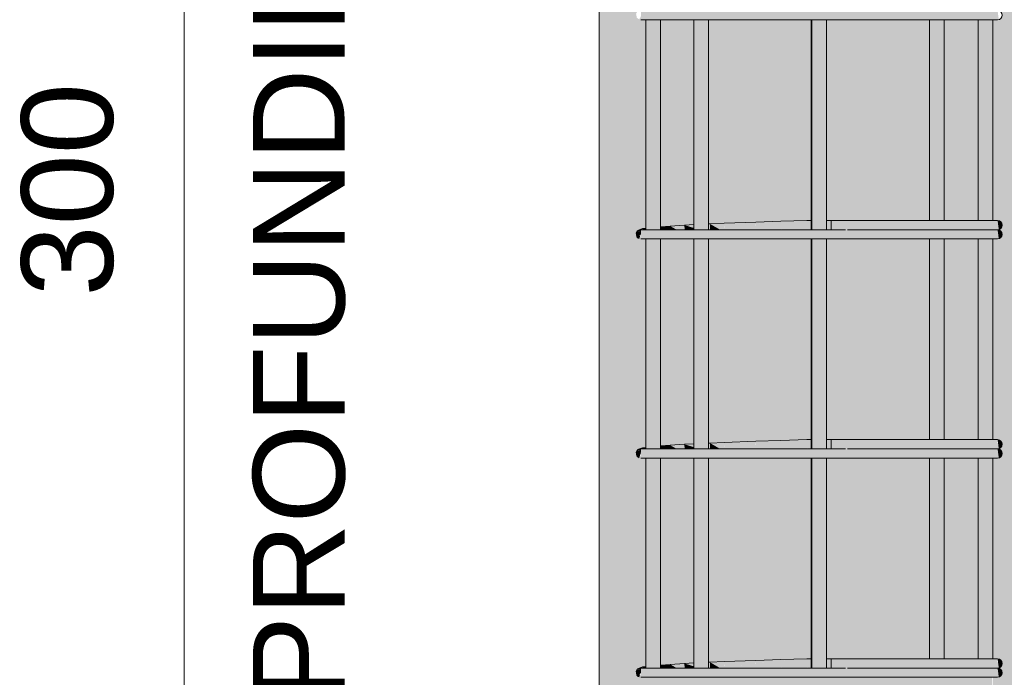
# Model space of a CAD drawing. Header units: centimetres. Extents: x -286 to 6967, y -466 to 803.
# Tile 15 of 73: x 3727 to 3794, y -213 to -168. Entities that reach past the tile are written whole.
import ezdxf

# ---------------------------------------------------------------- set-up
doc = ezdxf.new("R2010")
doc.units = ezdxf.units.CM
for name, color, linetype, lineweight in [('A-ANNO-DIMS', 7, 'Continuous', 9), ('A-ANNO-DIMS-25', 7, 'Continuous', 9), ('S-FNDN', 7, 'Continuous', 25), ('S-RBAR', 7, 'Continuous', 18)]:
    doc.layers.add(name, color=color, linetype=linetype, lineweight=lineweight)
doc.styles.add('Arial_3', font='arial.ttf', dxfattribs={"height": 6.25})
doc.dimstyles.new('0-Dss_Azul-2_5mm__Det___1', dxfattribs={"dimscale": 30.48, "dimtxt": 6.376621, "dimasz": 0.164042, "dimexe": 0.19685, "dimexo": 0.131234, "dimgap": 0.098425, "dimtad": 1, "dimdec": 0, "dimzin": 0, "dimdsep": 46, "dimtxsty": 'Arial_3', "dimblk1": 'OBLIQUE', "dimblk2": 'OBLIQUE', "dimsah": 1, "dimcen": 0.09, "dimazin": 0, "dimtfac": 1, "dimtdec": 4, "dimtix": 1, "dimtmove": 0, "dimatfit": 3, "dimfxl": 1, "dimtvp": 1, "dimtfill": 1, "dimtolj": 1, "dimtzin": 0, "dimarcsym": 2})

# ---------------------------------------------------------------- blocks, each defined once
blk = doc.blocks.new('DIMBLOCK23-DET_ ESTACAS ESCAVADA _x06_')
at = {"layer": 'A-ANNO-DIMS-25', "color": 5, "lineweight": 35, "true_color": 0x0000ff}
for p, q in [((3738.025, -30), (3735.525, -27.5)), ((3738.025, -30), (3740.525, -32.5)), ((3738.025, -330), (3735.525, -327.5)), ((3738.025, -330), (3740.525, -332.5))]:
    blk.add_line(p, q, dxfattribs=at)
at = {"layer": 'A-ANNO-DIMS-25', "color": 5, "true_color": 0x0000ff}
for p, q in [((3738.025, -30), (3732.025, -30)), ((3738.025, -30), (3738.025, -330)), ((3738.025, -30), (3762.361, -30)), ((3738.025, -330), (3732.025, -330)), ((3738.025, -330), (3762.361, -330))]:
    blk.add_line(p, q, dxfattribs=at)
at = {"layer": 'A-ANNO-DIMS-25', "color": 0, "char_height": 6.25, "attachment_point": 1, "rotation": 90, "line_spacing_factor": 0.941778, "style": 'Arial_3', "bg_fill": 3, "box_fill_scale": 1.25, "bg_fill_color": 256, "bg_fill_true_color": 13158600, "bg_fill_transparency": 0}
for s, insert, width in [('(PROFUNDIDADE)', (3742.722, -217.72), 90.5284), ('300', (3726.911, -187.21), 17.30517)]:
    blk.add_mtext(s, dxfattribs=dict(at, insert=insert, width=width))
blk = doc.blocks.new('_Oblique')
at = {"color": 0, "linetype": 'ByBlock', "lineweight": -2}
blk.add_line((-0.5, -0.5), (0.5, 0.5), dxfattribs=at)

msp = doc.modelspace()

# ---------------------------------------------------------------- hatches: boundary and pattern name
at = {"layer": 'S-FNDN', "true_color": 0xc8c8c8}
h = msp.add_hatch(color=9, dxfattribs=at)
h.paths.add_polyline_path([(3793.546, -32.5), (3793.704, -32.542), (3793.819, -32.658), (3793.861, -32.815), (3793.819, -32.973), (3793.704, -33.088), (3793.628, -33.119), (3793.577, -32.733)])
h.paths.add_polyline_path([(3793.546, -47.452), (3793.704, -47.494), (3793.819, -47.609), (3793.861, -47.767), (3793.819, -47.924), (3793.704, -48.04), (3793.628, -48.071), (3793.577, -47.685)])
h.paths.add_polyline_path([(3793.546, -62.404), (3793.704, -62.446), (3793.819, -62.561), (3793.861, -62.719), (3793.819, -62.876), (3793.704, -62.992), (3793.628, -63.023), (3793.577, -62.637)])
h.paths.add_polyline_path([(3793.546, -77.356), (3793.704, -77.398), (3793.819, -77.513), (3793.861, -77.671), (3793.819, -77.828), (3793.704, -77.944), (3793.628, -77.975), (3793.577, -77.589)])
h.paths.add_polyline_path([(3793.546, -92.308), (3793.704, -92.35), (3793.819, -92.465), (3793.861, -92.623), (3793.819, -92.78), (3793.704, -92.896), (3793.628, -92.927), (3793.577, -92.541)])
h.paths.add_polyline_path([(3793.546, -107.26), (3793.704, -107.302), (3793.819, -107.417), (3793.861, -107.575), (3793.819, -107.732), (3793.704, -107.848), (3793.628, -107.879), (3793.577, -107.493)])
h.paths.add_polyline_path([(3793.546, -122.212), (3793.704, -122.254), (3793.819, -122.369), (3793.861, -122.527), (3793.819, -122.684), (3793.666, -122.816), (3793.626, -122.816), (3793.577, -122.445)])
h.paths.add_polyline_path([(3793.546, -137.164), (3793.704, -137.206), (3793.819, -137.321), (3793.861, -137.479), (3793.813, -137.643), (3793.653, -137.773), (3793.628, -137.783), (3793.577, -137.397)])
h.paths.add_polyline_path([(3793.546, -152.116), (3793.706, -152.16), (3793.819, -152.273), (3793.861, -152.431), (3793.819, -152.588), (3793.704, -152.704), (3793.628, -152.735), (3793.577, -152.349)])
h.paths.add_polyline_path([(3793.546, -167.068), (3793.704, -167.11), (3793.819, -167.225), (3793.861, -167.383), (3793.819, -167.54), (3793.704, -167.656), (3793.628, -167.687), (3793.577, -167.298)])
h.paths.add_polyline_path([(3793.546, -182.02), (3793.704, -182.062), (3793.819, -182.177), (3793.861, -182.335), (3793.816, -182.496), (3793.704, -182.608), (3793.628, -182.639), (3793.56, -182.125)])
h.paths.add_polyline_path([(3793.546, -196.972), (3793.704, -197.014), (3793.819, -197.129), (3793.861, -197.287), (3793.819, -197.444), (3793.704, -197.56), (3793.628, -197.591), (3793.577, -197.205)])
h.paths.add_polyline_path([(3793.546, -211.924), (3793.704, -211.966), (3793.819, -212.081), (3793.861, -212.239), (3793.819, -212.396), (3793.704, -212.512), (3793.628, -212.543), (3793.577, -212.157)])
h.paths.add_polyline_path([(3793.546, -226.876), (3793.704, -226.918), (3793.819, -227.033), (3793.861, -227.191), (3793.819, -227.348), (3793.704, -227.464), (3793.628, -227.495), (3793.577, -227.109)])
h.paths.add_polyline_path([(3781.361, -330), (3796.361, -330), (3796.361, -30), (3789.03, -30), (3789.429, -30.64), (3789.746, -31.427), (3789.872, -32.131), (3789.902, -32.5), (3792.223, -32.5), (3792.223, -32), (3793.223, -32), (3793.223, -32.5), (3793.546, -32.5), (3793.519, -33.76), (3793.223, -33.76), (3793.223, -47.452), (3793.546, -47.452), (3793.519, -48.712), (3793.223, -48.712), (3793.223, -62.404), (3793.546, -62.404), (3793.519, -63.664), (3793.223, -63.664), (3793.223, -77.356), (3793.546, -77.356), (3793.519, -78.616), (3793.223, -78.616), (3793.223, -92.308), (3793.546, -92.308), (3793.519, -93.568), (3793.223, -93.568), (3793.223, -107.26), (3793.546, -107.26), (3793.519, -108.52), (3793.223, -108.52), (3793.223, -122.212), (3793.546, -122.212), (3793.519, -123.472), (3793.223, -123.472), (3793.223, -137.164), (3793.546, -137.164), (3793.519, -138.424), (3793.223, -138.424), (3793.223, -152.116), (3793.546, -152.116), (3793.519, -153.376), (3793.223, -153.376), (3793.223, -167.068), (3793.546, -167.068), (3793.519, -168.328), (3793.223, -168.328), (3793.223, -182.02), (3793.546, -182.02), (3793.519, -183.28), (3793.223, -183.28), (3793.223, -196.972), (3793.546, -196.972), (3793.519, -198.232), (3793.223, -198.232), (3793.223, -211.924), (3793.546, -211.924), (3793.519, -213.184), (3793.223, -213.184), (3793.223, -226.876), (3793.546, -226.876), (3793.519, -228.136), (3793.223, -228.136), (3793.223, -230), (3792.223, -230), (3792.223, -228.136), (3789.902, -228.136), (3789.902, -230), (3788.902, -230), (3788.902, -228.136), (3781.861, -228.136), (3781.861, -230), (3780.829, -230), (3780.829, -228.136), (3773.821, -228.136), (3773.821, -230), (3772.821, -230), (3772.821, -228.136), (3770.533, -228.136), (3770.533, -230), (3769.533, -230), (3769.533, -228.136), (3769.204, -228.115), (3769.189, -227.868), (3769.091, -228.115), (3768.959, -228.021), (3768.917, -227.98), (3768.87, -227.726), (3768.97, -227.556), (3769.424, -227.412), (3769.533, -227.373), (3769.533, -213.184), (3769.204, -213.163), (3769.189, -212.916), (3769.091, -213.163), (3768.959, -213.069), (3768.917, -213.028), (3768.87, -212.774), (3768.97, -212.604), (3769.424, -212.46), (3769.533, -212.421), (3769.533, -198.232), (3769.204, -198.211), (3769.189, -197.964), (3769.091, -198.211), (3768.959, -198.117), (3768.917, -198.076), (3768.87, -197.822), (3768.98, -197.648), (3769.424, -197.508), (3769.533, -197.469), (3769.533, -183.28), (3769.204, -183.259), (3769.189, -183.012), (3769.091, -183.259), (3768.959, -183.165), (3768.917, -183.124), (3768.87, -182.87), (3768.97, -182.7), (3769.424, -182.556), (3769.533, -182.517), (3769.533, -168.328), (3769.204, -168.307), (3769.189, -168.06), (3769.091, -168.307), (3768.959, -168.213), (3768.917, -168.172), (3768.872, -167.914), (3768.97, -167.748), (3769.424, -167.604), (3769.533, -167.565), (3769.533, -153.376), (3769.204, -153.355), (3769.189, -153.108), (3769.091, -153.355), (3768.959, -153.261), (3768.917, -153.22), (3768.87, -152.966), (3768.97, -152.796), (3769.424, -152.652), (3769.533, -152.613), (3769.533, -138.424), (3769.204, -138.403), (3769.189, -138.156), (3769.091, -138.403), (3768.959, -138.309), (3768.917, -138.268), (3768.87, -138.014), (3768.97, -137.844), (3769.424, -137.7), (3769.533, -137.661), (3769.533, -123.472), (3769.204, -123.451), (3769.189, -123.204), (3769.091, -123.451), (3768.959, -123.357), (3768.917, -123.316), (3768.87, -123.062), (3768.97, -122.892), (3769.424, -122.748), (3769.533, -122.709), (3769.533, -108.52), (3769.204, -108.499), (3769.189, -108.252), (3769.091, -108.499), (3768.959, -108.405), (3768.917, -108.364), (3768.87, -108.11), (3768.97, -107.94), (3769.424, -107.796), (3769.533, -107.757), (3769.533, -93.568), (3769.204, -93.547), (3769.189, -93.3), (3769.091, -93.547), (3768.959, -93.453), (3768.917, -93.412), (3768.87, -93.158), (3768.97, -92.988), (3769.424, -92.844), (3769.533, -92.805), (3769.533, -78.616), (3769.204, -78.595), (3769.189, -78.348), (3769.091, -78.595), (3768.959, -78.501), (3768.917, -78.46), (3768.87, -78.206), (3768.97, -78.036), (3769.424, -77.892), (3769.533, -77.853), (3769.533, -63.664), (3769.204, -63.643), (3769.189, -63.396), (3769.091, -63.643), (3768.959, -63.549), (3768.917, -63.508), (3768.87, -63.254), (3768.97, -63.084), (3769.424, -62.94), (3769.533, -62.901), (3769.533, -48.712), (3769.204, -48.691), (3769.189, -48.444), (3769.091, -48.691), (3768.959, -48.597), (3768.917, -48.556), (3768.87, -48.302), (3768.97, -48.132), (3769.424, -47.988), (3769.533, -47.949), (3769.533, -33.76), (3769.204, -33.739), (3769.189, -33.492), (3769.091, -33.739), (3768.959, -33.645), (3768.917, -33.604), (3768.87, -33.35), (3768.97, -33.18), (3769.424, -33.036), (3769.533, -32.997), (3769.533, -32), (3770.533, -32), (3770.533, -32.925), (3772.821, -32.783), (3772.835, -32.369), (3772.862, -31.987), (3772.984, -31.418), (3773.314, -30.624), (3773.714, -30), (3766.361, -30), (3766.361, -330), (3779.403, -330)])
h.paths.add_polyline_path([(3793.628, -228.125), (3793.546, -227.506), (3793.704, -227.548), (3793.819, -227.663), (3793.861, -227.821), (3793.819, -227.978), (3793.704, -228.094)])
h.paths.add_polyline_path([(3770.533, -227.301), (3772.821, -227.159), (3772.821, -213.184), (3770.533, -213.184), (3770.533, -227.256)])
h.paths.add_polyline_path([(3780.542, -227.191), (3780.55, -226.876), (3780.829, -226.876), (3780.829, -213.184), (3773.821, -213.184), (3773.821, -227.109), (3776.31, -227.008), (3780.534, -226.876), (3780.535, -226.926)])
h.paths.add_polyline_path([(3784.582, -226.876), (3788.902, -226.876), (3788.902, -213.184), (3781.861, -213.184), (3781.861, -226.876), (3784.431, -226.876)])
h.paths.add_polyline_path([(3792.223, -226.876), (3792.223, -213.184), (3789.902, -213.184), (3789.902, -226.876), (3791.968, -226.876)])
h.paths.add_polyline_path([(3793.628, -213.173), (3793.546, -212.554), (3793.704, -212.596), (3793.819, -212.711), (3793.861, -212.869), (3793.819, -213.026), (3793.704, -213.142)])
h.paths.add_polyline_path([(3770.533, -212.349), (3772.821, -212.207), (3772.821, -198.232), (3770.533, -198.232), (3770.533, -212.304)])
h.paths.add_polyline_path([(3780.542, -212.239), (3780.55, -211.924), (3780.829, -211.924), (3780.829, -198.232), (3773.821, -198.232), (3773.821, -212.157), (3776.31, -212.056), (3780.534, -211.924), (3780.535, -211.974)])
h.paths.add_polyline_path([(3782.181, -211.924), (3788.902, -211.924), (3788.902, -198.232), (3781.861, -198.232), (3781.861, -211.924)])
h.paths.add_polyline_path([(3790.493, -211.924), (3792.223, -211.924), (3792.223, -198.232), (3789.902, -198.232), (3789.902, -211.924), (3790.396, -211.924)])
h.paths.add_polyline_path([(3793.628, -198.221), (3793.546, -197.602), (3793.704, -197.644), (3793.819, -197.759), (3793.861, -197.917), (3793.819, -198.074), (3793.704, -198.19)])
h.paths.add_polyline_path([(3770.533, -197.397), (3772.821, -197.255), (3772.821, -183.28), (3770.533, -183.28), (3770.533, -197.352)])
h.paths.add_polyline_path([(3780.542, -197.287), (3780.55, -196.972), (3780.829, -196.972), (3780.829, -183.28), (3773.821, -183.28), (3773.821, -197.205), (3776.656, -197.091), (3780.534, -196.972), (3780.535, -197.022)])
h.paths.add_polyline_path([(3784.179, -196.972), (3788.902, -196.972), (3788.902, -183.28), (3781.861, -183.28), (3781.861, -196.972), (3783.993, -196.972)])
h.paths.add_polyline_path([(3789.902, -196.972), (3792.223, -196.972), (3792.223, -183.28), (3789.902, -183.28), (3789.902, -192.504)])
h.paths.add_polyline_path([(3793.628, -183.269), (3793.546, -182.65), (3793.704, -182.692), (3793.819, -182.807), (3793.861, -182.965), (3793.818, -183.123), (3793.704, -183.238)])
h.paths.add_polyline_path([(3770.533, -182.445), (3772.821, -182.303), (3772.821, -168.328), (3770.533, -168.328), (3770.533, -182.4)])
h.paths.add_polyline_path([(3780.542, -182.335), (3780.55, -182.02), (3780.829, -182.02), (3780.829, -168.328), (3773.821, -168.328), (3773.821, -182.253), (3776.563, -182.143), (3780.534, -182.02), (3780.535, -182.07)])
h.paths.add_polyline_path([(3789.902, -182.02), (3792.223, -182.02), (3792.223, -168.328), (3789.902, -168.328), (3789.902, -180.642)])
h.paths.add_polyline_path([(3787.856, -182.02), (3788.902, -182.02), (3788.902, -168.328), (3781.861, -168.328), (3781.861, -182.02), (3787.564, -182.02)])
h.paths.add_polyline_path([(3793.628, -168.317), (3793.546, -167.698), (3793.704, -167.74), (3793.819, -167.855), (3793.861, -168.013), (3793.819, -168.17), (3793.704, -168.286)])
h.paths.add_polyline_path([(3770.533, -167.493), (3772.821, -167.351), (3772.821, -153.376), (3770.533, -153.376), (3770.533, -167.448)])
h.paths.add_polyline_path([(3780.542, -167.383), (3780.55, -167.068), (3780.829, -167.068), (3780.829, -153.376), (3773.821, -153.376), (3773.821, -167.301), (3776.471, -167.194), (3780.534, -167.068), (3780.535, -167.118)])
h.paths.add_polyline_path([(3790.817, -167.068), (3792.223, -167.068), (3792.223, -153.376), (3789.902, -153.376), (3789.902, -167.068), (3790.802, -167.068)])
h.paths.add_polyline_path([(3785.244, -167.068), (3788.902, -167.068), (3788.902, -153.376), (3781.861, -153.376), (3781.861, -167.068), (3784.431, -167.068)])
h.paths.add_polyline_path([(3793.628, -153.365), (3793.546, -152.746), (3793.708, -152.792), (3793.819, -152.903), (3793.861, -153.061), (3793.819, -153.218), (3793.704, -153.334)])
h.paths.add_polyline_path([(3770.533, -152.541), (3772.821, -152.399), (3772.82, -138.424), (3770.533, -138.424), (3770.533, -152.496)])
h.paths.add_polyline_path([(3780.542, -152.431), (3780.55, -152.116), (3780.829, -152.116), (3780.829, -138.424), (3773.821, -138.424), (3773.821, -152.349), (3776.378, -152.246), (3780.534, -152.116), (3780.535, -152.166)])
h.paths.add_polyline_path([(3785.244, -152.116), (3788.902, -152.116), (3788.902, -138.424), (3781.861, -138.424), (3781.861, -152.116), (3784.431, -152.116)])
h.paths.add_polyline_path([(3789.902, -152.116), (3792.223, -152.116), (3792.223, -138.424), (3789.902, -138.424), (3789.902, -150.987)])
h.paths.add_polyline_path([(3793.628, -138.413), (3793.546, -137.794), (3793.704, -137.836), (3793.819, -137.951), (3793.861, -138.109), (3793.819, -138.266), (3793.656, -138.402)])
h.paths.add_polyline_path([(3770.533, -137.589), (3772.821, -137.447), (3772.821, -123.472), (3770.533, -123.472), (3770.533, -137.544)])
h.paths.add_polyline_path([(3780.542, -137.479), (3780.55, -137.164), (3780.829, -137.164), (3780.829, -123.472), (3773.821, -123.472), (3773.821, -137.397), (3776.31, -137.297), (3780.534, -137.164), (3780.535, -137.214)])
h.paths.add_polyline_path([(3791.775, -137.164), (3792.223, -137.164), (3792.223, -123.472), (3789.902, -123.472), (3789.902, -137.164), (3791.765, -137.164)])
h.paths.add_polyline_path([(3788.902, -137.164), (3788.902, -123.472), (3781.861, -123.472), (3781.861, -137.164), (3788.861, -137.164)])
h.paths.add_polyline_path([(3793.628, -123.461), (3793.546, -122.842), (3793.704, -122.884), (3793.819, -122.999), (3793.861, -123.157), (3793.819, -123.314), (3793.704, -123.43)])
h.paths.add_polyline_path([(3770.533, -122.637), (3772.821, -122.495), (3772.821, -108.52), (3770.533, -108.52), (3770.533, -122.592)])
h.paths.add_polyline_path([(3780.542, -122.527), (3780.55, -122.212), (3780.829, -122.212), (3780.829, -108.52), (3773.821, -108.52), (3773.821, -122.445), (3776.31, -122.345), (3780.534, -122.212), (3780.535, -122.262)])
h.paths.add_polyline_path([(3790.396, -122.212), (3792.223, -122.212), (3792.223, -108.52), (3789.902, -108.52), (3789.902, -122.212), (3790.392, -122.212)])
h.paths.add_polyline_path([(3788.902, -122.212), (3788.902, -108.52), (3781.861, -108.52), (3781.861, -122.212), (3788.861, -122.212)])
h.paths.add_polyline_path([(3793.628, -108.509), (3793.546, -107.89), (3793.704, -107.932), (3793.819, -108.047), (3793.861, -108.205), (3793.819, -108.362), (3793.704, -108.478)])
h.paths.add_polyline_path([(3770.533, -107.685), (3772.821, -107.543), (3772.821, -93.568), (3770.533, -93.568), (3770.533, -107.64)])
h.paths.add_polyline_path([(3780.542, -107.575), (3780.55, -107.26), (3780.829, -107.26), (3780.829, -93.568), (3773.821, -93.568), (3773.821, -107.493), (3776.31, -107.393), (3780.534, -107.26), (3780.535, -107.31)])
h.paths.add_polyline_path([(3792.223, -107.26), (3792.223, -93.568), (3789.902, -93.568), (3789.902, -107.26), (3791.968, -107.26)])
h.paths.add_polyline_path([(3786.954, -107.26), (3788.902, -107.26), (3788.902, -93.568), (3781.861, -93.568), (3781.866, -107.26), (3786.336, -107.26)])
h.paths.add_polyline_path([(3793.628, -93.557), (3793.546, -92.938), (3793.704, -92.98), (3793.846, -93.161), (3793.861, -93.253), (3793.819, -93.41), (3793.704, -93.526)])
h.paths.add_polyline_path([(3770.533, -92.733), (3772.821, -92.591), (3772.821, -78.616), (3770.533, -78.616), (3770.533, -92.688)])
h.paths.add_polyline_path([(3780.542, -92.623), (3780.55, -92.308), (3780.829, -92.308), (3780.829, -78.616), (3773.821, -78.616), (3773.821, -92.541), (3776.31, -92.441), (3780.534, -92.308), (3780.535, -92.358)])
h.paths.add_polyline_path([(3783.85, -92.308), (3788.902, -92.308), (3788.902, -78.616), (3781.861, -78.616), (3781.861, -92.308), (3783.828, -92.308)])
h.paths.add_polyline_path([(3789.902, -92.308), (3792.223, -92.308), (3792.223, -78.616), (3789.902, -78.616), (3789.902, -91.678)])
h.paths.add_polyline_path([(3793.628, -78.605), (3793.546, -77.986), (3793.704, -78.028), (3793.819, -78.143), (3793.861, -78.301), (3793.819, -78.458), (3793.704, -78.574)])
h.paths.add_polyline_path([(3770.533, -77.781), (3772.821, -77.639), (3772.821, -63.664), (3770.533, -63.664), (3770.533, -77.736)])
h.paths.add_polyline_path([(3780.542, -77.671), (3780.55, -77.356), (3780.829, -77.356), (3780.829, -63.664), (3773.821, -63.664), (3773.821, -77.589), (3776.31, -77.489), (3780.534, -77.356), (3780.535, -77.406)])
h.paths.add_polyline_path([(3790.392, -77.356), (3792.223, -77.356), (3792.223, -63.664), (3789.902, -63.664), (3789.902, -77.356), (3790.263, -77.356)])
h.paths.add_polyline_path([(3787.379, -77.356), (3788.902, -77.356), (3788.902, -63.664), (3781.861, -63.664), (3781.861, -77.356), (3787.147, -77.356)])
h.paths.add_polyline_path([(3793.628, -63.653), (3793.546, -63.034), (3793.704, -63.076), (3793.819, -63.191), (3793.861, -63.349), (3793.819, -63.506), (3793.704, -63.622)])
h.paths.add_polyline_path([(3770.533, -62.829), (3772.821, -62.687), (3772.821, -48.712), (3770.533, -48.712), (3770.533, -62.784)])
h.paths.add_polyline_path([(3780.542, -62.719), (3780.55, -62.404), (3780.829, -62.404), (3780.829, -48.712), (3773.821, -48.712), (3773.821, -62.637), (3776.31, -62.537), (3780.534, -62.404), (3780.535, -62.454)])
h.paths.add_polyline_path([(3786.2, -62.404), (3788.902, -62.404), (3788.902, -48.712), (3781.861, -48.712), (3781.861, -62.404), (3785.923, -62.404)])
h.paths.add_polyline_path([(3791.765, -62.404), (3792.223, -62.404), (3792.223, -48.712), (3789.902, -48.712), (3789.902, -62.404), (3791.763, -62.404)])
h.paths.add_polyline_path([(3793.628, -48.701), (3793.546, -48.082), (3793.704, -48.124), (3793.819, -48.239), (3793.861, -48.397), (3793.819, -48.554), (3793.682, -48.679)])
h.paths.add_polyline_path([(3770.533, -47.877), (3772.821, -47.735), (3772.821, -33.76), (3770.533, -33.76), (3770.533, -47.832)])
h.paths.add_polyline_path([(3780.542, -47.767), (3780.55, -47.452), (3780.829, -47.452), (3780.829, -33.76), (3773.821, -33.76), (3773.821, -47.685), (3776.31, -47.585), (3780.534, -47.452), (3780.535, -47.502)])
h.paths.add_polyline_path([(3791.968, -47.452), (3792.223, -47.452), (3792.223, -33.76), (3789.902, -33.76), (3789.902, -47.452), (3791.775, -47.452)])
h.paths.add_polyline_path([(3785.244, -47.452), (3788.902, -47.452), (3788.882, -33.76), (3781.861, -33.76), (3781.861, -47.452), (3784.431, -47.452)])
h.paths.add_polyline_path([(3793.628, -33.749), (3793.546, -33.13), (3793.704, -33.172), (3793.819, -33.288), (3793.861, -33.445), (3793.819, -33.602), (3793.704, -33.718)])
h.paths.add_polyline_path([(3780.542, -32.815), (3780.55, -32.5), (3780.829, -32.5), (3780.829, -32), (3781.861, -32), (3781.861, -32.5), (3788.897, -32.5), (3788.861, -32.09), (3788.773, -31.698), (3788.572, -31.205), (3788.413, -30.942), (3787.766, -30), (3774.928, -30), (3774.134, -31.221), (3773.942, -31.709), (3773.851, -32.134), (3773.821, -32.733), (3776.31, -32.633), (3780.534, -32.5), (3780.535, -32.55)])
at = {"layer": 'S-RBAR', "true_color": 0x0000ff}
h = msp.add_hatch(color=5, dxfattribs=at)
h.paths.add_polyline_path([(3770.533, -230), (3770.533, -228.136), (3769.533, -228.136), (3769.533, -230), (3770.348, -230)])
h.paths.add_polyline_path([(3770.022, -227.506), (3770.533, -227.506), (3770.533, -213.184), (3769.533, -213.184), (3769.533, -227.506), (3769.679, -227.506)])
h.paths.add_polyline_path([(3769.533, -212.554), (3770.533, -212.554), (3770.533, -198.232), (3769.533, -198.232), (3769.533, -204.366)])
h.paths.add_polyline_path([(3769.533, -197.602), (3770.533, -197.602), (3770.533, -183.28), (3769.533, -183.28), (3769.533, -192.504)])
h.paths.add_polyline_path([(3769.533, -182.65), (3770.533, -182.65), (3770.533, -168.328), (3769.533, -168.328), (3769.533, -180.642)])
h.paths.add_polyline_path([(3769.679, -167.698), (3770.533, -167.698), (3770.533, -153.376), (3769.533, -153.376), (3769.533, -167.698)])
h.paths.add_polyline_path([(3770.022, -152.746), (3770.533, -152.746), (3770.533, -138.424), (3769.533, -138.424), (3769.533, -152.746), (3769.679, -152.746)])
h.paths.add_polyline_path([(3770.096, -137.794), (3770.533, -137.794), (3770.533, -123.472), (3769.533, -123.472), (3769.533, -137.794), (3770.022, -137.794)])
h.paths.add_polyline_path([(3769.679, -122.842), (3770.533, -122.842), (3770.533, -108.52), (3769.533, -108.52), (3769.533, -122.842)])
h.paths.add_polyline_path([(3770.348, -107.89), (3770.533, -107.89), (3770.533, -93.568), (3769.533, -93.568), (3769.533, -107.89), (3770.096, -107.89)])
h.paths.add_polyline_path([(3770.022, -92.938), (3770.533, -92.938), (3770.533, -78.616), (3769.533, -78.616), (3769.533, -92.938), (3769.679, -92.938)])
h.paths.add_polyline_path([(3770.348, -77.986), (3770.533, -77.986), (3770.533, -63.664), (3769.533, -63.664), (3769.533, -77.986), (3770.096, -77.986)])
h.paths.add_polyline_path([(3769.679, -63.034), (3770.533, -63.034), (3770.533, -48.712), (3769.533, -48.712), (3769.533, -63.034)])
h.paths.add_polyline_path([(3769.533, -48.082), (3770.533, -48.082), (3770.533, -33.76), (3769.533, -33.76), (3769.533, -38.3)])
h.paths.add_polyline_path([(3769.533, -33.13), (3770.533, -33.13), (3770.533, -32), (3769.533, -32)])
h = msp.add_hatch(color=5, dxfattribs=at)
h.paths.add_polyline_path([(3780.829, -230), (3780.861, -230), (3780.861, -228.136), (3780.829, -228.136)])
h.paths.add_polyline_path([(3780.861, -227.506), (3780.861, -213.184), (3780.829, -213.184), (3780.829, -227.506)])
h.paths.add_polyline_path([(3780.829, -212.554), (3780.861, -212.554), (3780.861, -198.232), (3780.829, -198.232), (3780.829, -204.366)])
h.paths.add_polyline_path([(3780.861, -197.602), (3780.861, -183.28), (3780.829, -183.28), (3780.829, -197.602)])
h.paths.add_polyline_path([(3780.861, -182.65), (3780.861, -168.328), (3780.829, -168.328), (3780.829, -182.65)])
h.paths.add_polyline_path([(3780.861, -167.698), (3780.861, -153.376), (3780.829, -153.376), (3780.829, -167.698)])
h.paths.add_polyline_path([(3780.829, -152.746), (3780.861, -152.746), (3780.861, -138.424), (3780.829, -138.424), (3780.829, -145.057)])
h.paths.add_polyline_path([(3780.861, -137.794), (3780.861, -123.472), (3780.829, -123.472), (3780.829, -137.794)])
h.paths.add_polyline_path([(3780.829, -122.842), (3780.861, -122.842), (3780.861, -108.52), (3780.829, -108.52), (3780.829, -121.333)])
h.paths.add_polyline_path([(3780.829, -107.89), (3780.861, -107.89), (3780.861, -93.568), (3780.829, -93.568), (3780.829, -97.609)])
h.paths.add_polyline_path([(3780.829, -92.938), (3780.861, -92.938), (3780.861, -78.616), (3780.829, -78.616), (3780.829, -85.747)])
h.paths.add_polyline_path([(3780.829, -77.986), (3780.861, -77.986), (3780.861, -63.664), (3780.829, -63.664), (3780.829, -73.885)])
h.paths.add_polyline_path([(3780.861, -63.034), (3780.861, -48.712), (3780.829, -48.712), (3780.829, -63.034)])
h.paths.add_polyline_path([(3780.829, -48.082), (3780.861, -48.082), (3780.861, -33.76), (3780.829, -33.76), (3780.829, -38.3)])
h.paths.add_polyline_path([(3780.829, -33.13), (3780.861, -33.13), (3780.861, -32), (3780.829, -32)])
h = msp.add_hatch(color=5, dxfattribs=at)
h.paths.add_polyline_path([(3780.861, -230), (3781.861, -230), (3781.861, -228.136), (3780.861, -228.136)])
h.paths.add_polyline_path([(3780.861, -227.506), (3781.861, -227.506), (3781.861, -213.184), (3780.861, -213.184), (3780.861, -216.228)])
h.paths.add_polyline_path([(3781.771, -212.554), (3781.861, -212.554), (3781.861, -198.232), (3780.861, -198.232), (3780.861, -212.554)])
h.paths.add_polyline_path([(3781.771, -197.602), (3781.861, -197.602), (3781.861, -183.28), (3780.861, -183.28), (3780.861, -197.602)])
h.paths.add_polyline_path([(3780.861, -182.65), (3781.861, -182.65), (3781.861, -168.328), (3780.861, -168.328), (3780.861, -180.642)])
h.paths.add_polyline_path([(3780.861, -167.698), (3781.861, -167.698), (3781.861, -153.376), (3780.861, -153.376), (3780.861, -156.918)])
h.paths.add_polyline_path([(3781.771, -152.746), (3781.861, -152.746), (3781.861, -138.424), (3780.861, -138.424), (3780.861, -152.746)])
h.paths.add_polyline_path([(3781.771, -137.794), (3781.861, -137.794), (3781.861, -123.472), (3780.861, -123.472), (3780.861, -137.794)])
h.paths.add_polyline_path([(3780.861, -122.842), (3781.861, -122.842), (3781.861, -108.52), (3780.861, -108.52), (3780.861, -121.333)])
h.paths.add_polyline_path([(3780.861, -107.89), (3781.861, -107.89), (3781.861, -93.568), (3780.861, -93.568), (3780.861, -97.609)])
h.paths.add_polyline_path([(3781.771, -92.938), (3781.861, -92.938), (3781.861, -78.616), (3780.861, -78.616), (3780.861, -92.938)])
h.paths.add_polyline_path([(3781.771, -77.986), (3781.861, -77.986), (3781.861, -63.664), (3780.861, -63.664), (3780.861, -77.986)])
h.paths.add_polyline_path([(3780.861, -63.034), (3781.861, -63.034), (3781.861, -48.712), (3780.861, -48.712), (3780.861, -62.024)])
h.paths.add_polyline_path([(3780.861, -48.082), (3781.861, -48.082), (3781.861, -33.76), (3780.861, -33.76), (3780.861, -38.3)])
h.paths.add_polyline_path([(3781.771, -33.13), (3781.861, -33.13), (3781.861, -32), (3780.861, -32), (3780.861, -33.13)])
h = msp.add_hatch(color=5, dxfattribs=at)
h.paths.add_polyline_path([(3792.614, -230), (3793.223, -230), (3793.197, -228.136), (3792.223, -228.136), (3792.223, -230), (3792.274, -230)])
h.paths.add_polyline_path([(3792.223, -226.876), (3793.223, -226.876), (3793.197, -213.184), (3792.223, -213.184), (3792.223, -225.124)])
h.paths.add_polyline_path([(3792.614, -211.924), (3793.223, -211.924), (3793.197, -198.232), (3792.223, -198.232), (3792.223, -211.924), (3792.53, -211.924)])
h.paths.add_polyline_path([(3792.614, -196.972), (3793.223, -196.952), (3793.197, -183.28), (3792.223, -183.28), (3792.223, -196.972), (3792.53, -196.972)])
h.paths.add_polyline_path([(3792.328, -182.02), (3793.223, -182.02), (3793.197, -168.328), (3792.223, -168.328), (3792.223, -182.02), (3792.274, -182.02)])
h.paths.add_polyline_path([(3792.274, -167.068), (3793.223, -167.068), (3793.197, -153.376), (3792.223, -153.376), (3792.223, -167.068)])
h.paths.add_polyline_path([(3792.274, -152.116), (3793.223, -152.116), (3793.197, -138.424), (3792.223, -138.424), (3792.223, -152.116)])
h.paths.add_polyline_path([(3792.328, -137.164), (3793.223, -137.164), (3793.197, -123.472), (3792.223, -123.472), (3792.223, -137.164), (3792.274, -137.164)])
h.paths.add_polyline_path([(3792.274, -122.212), (3793.223, -122.212), (3793.197, -108.52), (3792.223, -108.52), (3792.223, -122.212)])
h.paths.add_polyline_path([(3792.274, -107.26), (3793.223, -107.26), (3793.197, -93.568), (3792.223, -93.568), (3792.223, -107.26)])
h.paths.add_polyline_path([(3792.223, -92.308), (3793.223, -92.308), (3793.197, -78.616), (3792.223, -78.616), (3792.223, -91.678)])
h.paths.add_polyline_path([(3792.223, -77.356), (3793.223, -77.356), (3793.197, -63.664), (3792.223, -63.664), (3792.223, -76.851)])
h.paths.add_polyline_path([(3792.328, -62.404), (3793.223, -62.404), (3793.197, -48.712), (3792.223, -48.712), (3792.223, -62.404), (3792.274, -62.404)])
h.paths.add_polyline_path([(3792.328, -47.452), (3793.223, -47.452), (3793.197, -33.76), (3792.223, -33.76), (3792.223, -47.452), (3792.274, -47.452)])
h.paths.add_polyline_path([(3792.614, -32.5), (3793.223, -32.5), (3793.223, -32), (3792.223, -32), (3792.223, -32.5), (3792.53, -32.5)])
h = msp.add_hatch(color=5, dxfattribs=at)
h.paths.add_polyline_path([(3773.821, -230), (3773.818, -228.136), (3772.821, -228.136), (3772.821, -230), (3773.818, -230)])
h.paths.add_polyline_path([(3773.821, -227.506), (3773.818, -213.184), (3772.821, -213.184), (3772.821, -227.506), (3773.818, -227.506)])
h.paths.add_polyline_path([(3772.821, -212.554), (3773.821, -212.554), (3773.818, -198.232), (3772.821, -198.232), (3772.821, -205.104)])
h.paths.add_polyline_path([(3773.191, -197.602), (3773.821, -197.602), (3773.818, -183.28), (3772.821, -183.28), (3772.821, -197.602)])
h.paths.add_polyline_path([(3773.818, -182.65), (3773.821, -182.65), (3773.818, -168.328), (3772.821, -168.328), (3772.821, -182.65), (3773.191, -182.65)])
h.paths.add_polyline_path([(3772.821, -167.698), (3773.821, -167.698), (3773.818, -153.376), (3772.821, -153.376), (3772.821, -160.248)])
h.paths.add_polyline_path([(3772.821, -152.746), (3773.821, -152.746), (3773.818, -138.424), (3772.821, -138.424), (3772.821, -145.296)])
h.paths.add_polyline_path([(3773.191, -137.794), (3773.821, -137.794), (3773.818, -123.472), (3772.821, -123.472), (3772.821, -137.794)])
h.paths.add_polyline_path([(3773.818, -122.842), (3773.821, -122.842), (3773.818, -108.52), (3772.821, -108.52), (3772.821, -122.842), (3773.191, -122.842)])
h.paths.add_polyline_path([(3772.821, -107.89), (3773.821, -107.89), (3773.818, -93.568), (3772.821, -93.568), (3772.821, -100.44)])
h.paths.add_polyline_path([(3773.191, -92.938), (3773.821, -92.938), (3773.818, -78.616), (3772.821, -78.616), (3772.821, -92.938)])
h.paths.add_polyline_path([(3773.821, -77.986), (3773.818, -63.664), (3772.821, -63.664), (3772.821, -77.986), (3773.818, -77.986)])
h.paths.add_polyline_path([(3773.191, -63.034), (3773.821, -63.034), (3773.818, -48.712), (3772.821, -48.712), (3772.821, -63.034)])
h.paths.add_polyline_path([(3772.821, -48.082), (3773.821, -48.082), (3773.818, -33.76), (3772.821, -33.76), (3772.821, -40.632)])
h.paths.add_polyline_path([(3773.818, -33.13), (3773.821, -33.13), (3773.818, -32.571), (3772.821, -32.571), (3772.821, -33.13), (3773.191, -33.13)])
h = msp.add_hatch(color=5, dxfattribs=at)
h.paths.add_polyline_path([(3788.902, -230), (3789.902, -230), (3789.902, -228.136), (3788.902, -228.136)])
h.paths.add_polyline_path([(3788.916, -226.876), (3789.902, -226.876), (3789.902, -213.184), (3788.902, -213.184), (3788.902, -226.876)])
h.paths.add_polyline_path([(3789.902, -211.924), (3789.902, -198.232), (3788.902, -198.232), (3788.916, -211.924), (3789.666, -211.924)])
h.paths.add_polyline_path([(3789.902, -196.972), (3789.902, -183.28), (3788.902, -183.28), (3788.916, -196.972), (3789.666, -196.972)])
h.paths.add_polyline_path([(3789.902, -182.02), (3789.902, -168.328), (3788.902, -168.328), (3788.916, -182.02), (3789.666, -182.02)])
h.paths.add_polyline_path([(3789.902, -167.068), (3789.902, -153.376), (3788.902, -153.376), (3788.916, -167.068), (3789.666, -167.068)])
h.paths.add_polyline_path([(3789.902, -152.116), (3789.902, -138.424), (3788.902, -138.424), (3788.916, -152.116), (3789.666, -152.116)])
h.paths.add_polyline_path([(3789.358, -137.164), (3789.902, -137.164), (3789.902, -123.472), (3788.902, -123.472), (3788.916, -137.164)])
h.paths.add_polyline_path([(3789.902, -122.212), (3789.902, -108.52), (3788.902, -108.52), (3788.916, -122.212), (3789.666, -122.212)])
h.paths.add_polyline_path([(3789.902, -107.26), (3789.902, -93.568), (3788.902, -93.568), (3788.916, -107.26), (3789.666, -107.26)])
h.paths.add_polyline_path([(3789.902, -92.308), (3789.902, -78.616), (3788.902, -78.616), (3788.916, -92.308), (3789.666, -92.308)])
h.paths.add_polyline_path([(3789.902, -77.356), (3789.902, -63.664), (3788.902, -63.664), (3788.916, -77.356), (3789.666, -77.356)])
h.paths.add_polyline_path([(3789.902, -62.404), (3789.902, -48.712), (3788.902, -48.712), (3788.916, -62.404), (3789.666, -62.404)])
h.paths.add_polyline_path([(3789.902, -47.452), (3789.902, -33.76), (3788.902, -33.76), (3788.916, -47.452), (3789.666, -47.452)])
at = {"layer": 'S-RBAR', "true_color": 0x00ff00}
for points in [[(3793.501, -168.328), (3793.519, -168.317), (3793.546, -167.698), (3769.204, -167.698), (3769.204, -168.328), (3793.441, -168.328)], [(3778.626, -182.65), (3778.775, -182.65), (3778.757, -182.07), (3777.059, -182.132), (3778.216, -182.514)], [(3780.542, -182.65), (3780.542, -182.647), (3778.757, -182.07), (3778.776, -182.65), (3779.902, -182.65)], [(3780.542, -182.647), (3780.534, -182.02), (3778.776, -182.076), (3779.902, -182.44)], [(3793.628, -182.639), (3793.704, -182.608), (3793.819, -182.492), (3793.861, -182.335), (3793.819, -182.177), (3793.704, -182.062), (3793.546, -182.02), (3793.599, -182.416)], [(3768.87, -182.87), (3769.167, -182.82), (3768.96, -182.717), (3768.917, -182.79)], [(3769.167, -182.82), (3769.204, -182.814), (3769.204, -182.65), (3769.325, -182.65), (3769.287, -182.579), (3768.998, -182.717), (3769.092, -182.774)], [(3793.501, -183.28), (3793.519, -183.269), (3793.546, -182.65), (3769.204, -182.65), (3769.204, -183.28), (3793.441, -183.28)], [(3769.533, -182.65), (3769.533, -182.544), (3769.315, -182.569), (3769.325, -182.65), (3769.473, -182.65)], [(3770.533, -182.65), (3770.867, -182.65), (3771.197, -182.4), (3770.533, -182.445)], [(3771.197, -182.65), (3771.642, -182.65), (3771.197, -182.4), (3770.867, -182.65)], [(3771.642, -182.65), (3772.185, -182.65), (3772.168, -182.335), (3771.197, -182.4), (3771.276, -182.444)], [(3772.203, -182.65), (3772.821, -182.65), (3772.821, -182.535), (3772.168, -182.335), (3772.185, -182.65)], [(3773.929, -182.65), (3774.602, -182.65), (3773.911, -182.248), (3773.915, -182.335)], [(3774.602, -182.65), (3774.913, -182.65), (3774.894, -182.206), (3773.94, -182.265), (3774.061, -182.335)], [(3776.31, -182.65), (3776.645, -182.65), (3774.894, -182.206), (3774.92, -182.65), (3775.372, -182.65)], [(3776.645, -182.65), (3777.055, -182.65), (3777.037, -182.125), (3774.92, -182.212), (3776.31, -182.565)], [(3778.626, -182.65), (3777.037, -182.125), (3777.067, -182.65), (3778.216, -182.65)], [(3793.628, -183.269), (3793.704, -183.238), (3793.819, -183.122), (3793.861, -182.965), (3793.819, -182.807), (3793.704, -182.692), (3793.546, -182.65), (3793.599, -183.046)], [(3768.917, -183.124), (3769.204, -182.877), (3769.204, -182.814), (3768.87, -182.87)], [(3768.917, -182.88), (3768.917, -182.862), (3768.87, -182.87)], [(3768.917, -183.124), (3769.168, -182.956), (3769.204, -182.877), (3769.021, -183.034)], [(3769.021, -183.225), (3769.204, -182.877), (3768.917, -183.124)], [(3769.021, -183.225), (3769.204, -182.965), (3769.204, -182.89), (3769.091, -183.098)], [(3769.091, -183.259), (3769.204, -182.89), (3769.021, -183.225)], [(3769.167, -197.772), (3769.204, -197.766), (3769.204, -197.602), (3769.325, -197.602), (3769.287, -197.531), (3768.998, -197.669), (3769.092, -197.726)], [(3769.533, -197.602), (3769.533, -197.496), (3769.315, -197.521), (3769.325, -197.602), (3769.473, -197.602)], [(3770.533, -197.602), (3770.867, -197.602), (3771.197, -197.352), (3770.533, -197.397)], [(3771.197, -197.602), (3771.642, -197.602), (3771.197, -197.352), (3770.867, -197.602)], [(3771.642, -197.602), (3772.185, -197.602), (3772.168, -197.287), (3771.197, -197.352), (3771.276, -197.396)], [(3772.203, -197.602), (3772.821, -197.602), (3772.821, -197.487), (3772.168, -197.287), (3772.185, -197.602)], [(3773.929, -197.602), (3774.602, -197.602), (3773.911, -197.2), (3773.915, -197.287)], [(3774.602, -197.602), (3774.913, -197.602), (3774.894, -197.158), (3773.94, -197.217), (3774.061, -197.287)], [(3776.31, -197.602), (3776.645, -197.602), (3774.894, -197.158), (3774.92, -197.602), (3775.372, -197.602)], [(3776.645, -197.602), (3777.055, -197.602), (3777.037, -197.077), (3774.92, -197.164), (3776.31, -197.517)], [(3778.626, -197.602), (3777.037, -197.077), (3777.067, -197.602), (3778.216, -197.602)], [(3778.626, -197.602), (3778.775, -197.602), (3778.757, -197.022), (3777.059, -197.084), (3778.216, -197.466)], [(3780.542, -197.602), (3780.542, -197.599), (3778.757, -197.022), (3778.776, -197.602), (3779.902, -197.602)], [(3780.542, -197.599), (3780.534, -196.972), (3778.776, -197.028), (3779.902, -197.392)], [(3793.628, -197.591), (3793.704, -197.56), (3793.819, -197.444), (3793.861, -197.287), (3793.819, -197.129), (3793.704, -197.014), (3793.546, -196.972), (3793.599, -197.368)], [(3768.87, -197.822), (3769.167, -197.772), (3768.96, -197.669), (3768.917, -197.742)], [(3768.917, -198.076), (3769.204, -197.829), (3769.204, -197.766), (3768.87, -197.822)], [(3768.917, -197.832), (3768.917, -197.814), (3768.87, -197.822)], [(3768.917, -198.076), (3769.168, -197.908), (3769.204, -197.829), (3769.021, -197.986)], [(3769.021, -198.177), (3769.204, -197.829), (3768.917, -198.076)], [(3769.021, -198.177), (3769.204, -197.917), (3769.204, -197.842), (3769.091, -198.05)], [(3769.091, -198.211), (3769.204, -197.842), (3769.021, -198.177)], [(3793.501, -198.232), (3793.519, -198.221), (3793.546, -197.602), (3769.204, -197.602), (3769.204, -198.232), (3793.441, -198.232)], [(3793.628, -198.221), (3793.704, -198.19), (3793.819, -198.074), (3793.861, -197.917), (3793.819, -197.759), (3793.704, -197.644), (3793.546, -197.602), (3793.599, -197.998)], [(3770.533, -212.554), (3770.867, -212.554), (3771.197, -212.304), (3770.533, -212.349)], [(3771.197, -212.554), (3771.642, -212.554), (3771.197, -212.304), (3770.867, -212.554)], [(3771.642, -212.554), (3772.185, -212.554), (3772.168, -212.239), (3771.197, -212.304), (3771.276, -212.348)], [(3772.203, -212.554), (3772.821, -212.554), (3772.821, -212.439), (3772.168, -212.239), (3772.185, -212.554)], [(3773.929, -212.554), (3774.602, -212.554), (3773.911, -212.152), (3773.915, -212.239)], [(3774.602, -212.554), (3774.913, -212.554), (3774.894, -212.11), (3773.94, -212.169), (3774.061, -212.239)], [(3776.31, -212.554), (3776.645, -212.554), (3774.894, -212.11), (3774.92, -212.554), (3775.372, -212.554)], [(3776.645, -212.554), (3777.055, -212.554), (3777.037, -212.029), (3774.92, -212.116), (3776.31, -212.469)], [(3778.626, -212.554), (3777.037, -212.029), (3777.067, -212.554), (3778.216, -212.554)], [(3778.626, -212.554), (3778.775, -212.554), (3778.757, -211.974), (3777.059, -212.036), (3778.216, -212.418)], [(3780.542, -212.554), (3780.542, -212.551), (3778.757, -211.974), (3778.776, -212.554), (3779.902, -212.554)], [(3780.542, -212.551), (3780.534, -211.924), (3778.776, -211.98), (3779.902, -212.344)], [(3793.628, -212.543), (3793.704, -212.512), (3793.819, -212.396), (3793.861, -212.239), (3793.819, -212.081), (3793.704, -211.966), (3793.546, -211.924), (3793.599, -212.32)], [(3768.87, -212.774), (3769.167, -212.724), (3768.96, -212.621), (3768.917, -212.694)], [(3768.917, -213.028), (3769.204, -212.781), (3769.204, -212.718), (3768.87, -212.774)], [(3768.917, -212.784), (3768.917, -212.766), (3768.87, -212.774)], [(3768.917, -213.028), (3769.168, -212.86), (3769.204, -212.781), (3769.021, -212.938)], [(3769.021, -213.129), (3769.204, -212.781), (3768.917, -213.028)], [(3769.167, -212.724), (3769.204, -212.718), (3769.204, -212.554), (3769.325, -212.554), (3769.287, -212.483), (3768.998, -212.621), (3769.092, -212.678)], [(3769.021, -213.129), (3769.204, -212.869), (3769.204, -212.794), (3769.091, -213.002)], [(3769.091, -213.163), (3769.204, -212.794), (3769.021, -213.129)], [(3793.501, -213.184), (3793.519, -213.173), (3793.546, -212.554), (3769.204, -212.554), (3769.204, -213.184), (3793.441, -213.184)], [(3769.533, -212.554), (3769.533, -212.448), (3769.315, -212.473), (3769.325, -212.554), (3769.473, -212.554)], [(3793.628, -213.173), (3793.704, -213.142), (3793.819, -213.026), (3793.861, -212.869), (3793.819, -212.711), (3793.704, -212.596), (3793.546, -212.554), (3793.599, -212.95)]]:
    msp.add_hatch(color=3, dxfattribs=at).paths.add_polyline_path(points)
h = msp.add_hatch(color=3, dxfattribs=at)
h.paths.add_polyline_path([(3788.721, -182.65), (3793.546, -182.646), (3793.546, -182.02), (3781.861, -182.02), (3781.861, -182.65), (3788.555, -182.65)])
h.paths.add_polyline_path([(3780.55, -182.65), (3780.829, -182.65), (3780.829, -182.02), (3780.542, -182.02), (3780.546, -182.65)])
h = msp.add_hatch(color=3, dxfattribs=at)
h.paths.add_polyline_path([(3773.821, -182.65), (3773.929, -182.65), (3773.911, -182.248), (3773.821, -182.253), (3773.821, -182.335)])
h.paths.add_polyline_path([(3772.821, -182.535), (3772.821, -182.303), (3772.203, -182.346)])
h = msp.add_hatch(color=3, dxfattribs=at)
h.paths.add_polyline_path([(3773.821, -197.602), (3773.929, -197.602), (3773.911, -197.2), (3773.821, -197.205), (3773.821, -197.287)])
h.paths.add_polyline_path([(3772.821, -197.487), (3772.821, -197.255), (3772.203, -197.298)])
h = msp.add_hatch(color=3, dxfattribs=at)
h.paths.add_polyline_path([(3793.546, -197.602), (3793.546, -197.591), (3793.546, -197.205), (3793.506, -197.205), (3793.546, -196.972), (3781.861, -196.972), (3781.861, -197.602), (3793.501, -197.602)])
h.paths.add_polyline_path([(3780.829, -197.602), (3780.829, -196.972), (3780.542, -196.972), (3780.55, -197.602), (3780.719, -197.602)])
h = msp.add_hatch(color=3, dxfattribs=at)
h.paths.add_polyline_path([(3773.821, -212.554), (3773.929, -212.554), (3773.911, -212.152), (3773.821, -212.157), (3773.821, -212.239)])
h.paths.add_polyline_path([(3772.821, -212.439), (3772.821, -212.207), (3772.203, -212.25)])
h = msp.add_hatch(color=3, dxfattribs=at)
h.paths.add_polyline_path([(3793.546, -212.554), (3793.546, -212.543), (3793.546, -212.157), (3793.506, -212.157), (3793.546, -211.924), (3781.861, -211.924), (3781.861, -212.554), (3793.501, -212.554)])
h.paths.add_polyline_path([(3780.829, -212.554), (3780.829, -211.924), (3780.542, -211.924), (3780.55, -212.554), (3780.719, -212.554)])

# ---------------------------------------------------------------- linework, layer by layer
at = {"layer": 'S-FNDN', "lineweight": 18}
msp.add_line((3766.361, -30), (3766.361, -330), dxfattribs=at)
at = {"layer": 'S-RBAR', "color": 3, "true_color": 0x00ff00}
for p, q in [((3769.287, -168.328), (3769.204, -168.328)), ((3793.546, -168.328), (3769.287, -168.328)), ((3778.757, -182.07), (3777.037, -182.125)), ((3780.534, -182.02), (3778.757, -182.07)), ((3780.828, -182.02), (3780.542, -182.02)), ((3782.181, -182.02), (3781.862, -182.02)), ((3793.546, -182.02), (3782.181, -182.02)), ((3782.181, -182.02), (3782.181, -182.65)), ((3768.97, -182.7), (3768.87, -182.87)), ((3769.315, -182.569), (3768.97, -182.7)), ((3782.183, -182.65), (3769.204, -182.65)), ((3769.533, -182.544), (3769.315, -182.569)), ((3771.197, -182.4), (3770.533, -182.445)), ((3772.168, -182.335), (3771.197, -182.4)), ((3772.821, -182.303), (3772.168, -182.335)), ((3773.911, -182.248), (3773.821, -182.253)), ((3774.894, -182.206), (3773.911, -182.248)), ((3777.037, -182.125), (3774.894, -182.206)), ((3783.158, -182.65), (3782.181, -182.65)), ((3783.717, -182.65), (3783.303, -182.65)), ((3785.429, -182.65), (3783.723, -182.65)), ((3787.058, -182.65), (3785.438, -182.65)), ((3787.573, -182.65), (3787.057, -182.65)), ((3788.563, -182.65), (3787.572, -182.65)), ((3789.111, -182.65), (3788.562, -182.65)), ((3789.918, -182.65), (3789.11, -182.65)), ((3790.415, -182.65), (3789.917, -182.65)), ((3791.094, -182.65), (3790.415, -182.65)), ((3791.52, -182.65), (3791.093, -182.65)), ((3792.066, -182.65), (3791.519, -182.65)), ((3792.394, -182.65), (3792.065, -182.65)), ((3792.814, -182.65), (3792.393, -182.65)), ((3793.029, -182.65), (3792.814, -182.65)), ((3793.321, -182.65), (3793.029, -182.65)), ((3793.403, -182.65), (3793.321, -182.65)), ((3793.546, -182.65), (3793.43, -182.65)), ((3768.87, -182.87), (3768.917, -183.124)), ((3768.917, -183.124), (3769.021, -183.225)), ((3769.021, -183.225), (3769.091, -183.259)), ((3769.287, -183.28), (3769.204, -183.28)), ((3793.546, -183.28), (3769.287, -183.28)), ((3769.315, -197.521), (3768.97, -197.652)), ((3769.533, -197.496), (3769.315, -197.521)), ((3771.197, -197.352), (3770.533, -197.397)), ((3772.168, -197.287), (3771.197, -197.352)), ((3772.821, -197.255), (3772.168, -197.287)), ((3773.911, -197.2), (3773.821, -197.205)), ((3774.894, -197.158), (3773.911, -197.2)), ((3777.037, -197.077), (3774.894, -197.158)), ((3778.757, -197.022), (3777.037, -197.077)), ((3780.534, -196.972), (3778.757, -197.022)), ((3780.828, -196.972), (3780.542, -196.972)), ((3782.181, -196.972), (3781.862, -196.972)), ((3793.546, -196.972), (3782.181, -196.972)), ((3782.181, -196.972), (3782.181, -197.602)), ((3768.97, -197.652), (3768.87, -197.822)), ((3768.87, -197.822), (3768.917, -198.076)), ((3768.917, -198.076), (3769.021, -198.177)), ((3769.021, -198.177), (3769.091, -198.211)), ((3782.183, -197.602), (3769.204, -197.602)), ((3769.287, -198.232), (3769.204, -198.232)), ((3793.546, -198.232), (3769.287, -198.232)), ((3783.158, -197.602), (3782.181, -197.602)), ((3783.717, -197.602), (3783.303, -197.602)), ((3785.429, -197.602), (3783.723, -197.602)), ((3787.058, -197.602), (3785.438, -197.602)), ((3787.573, -197.602), (3787.057, -197.602)), ((3788.563, -197.602), (3787.572, -197.602)), ((3789.111, -197.602), (3788.562, -197.602)), ((3789.918, -197.602), (3789.11, -197.602)), ((3790.415, -197.602), (3789.917, -197.602)), ((3791.094, -197.602), (3790.415, -197.602)), ((3791.52, -197.602), (3791.093, -197.602)), ((3792.066, -197.602), (3791.519, -197.602)), ((3792.394, -197.602), (3792.065, -197.602)), ((3792.814, -197.602), (3792.393, -197.602)), ((3793.029, -197.602), (3792.814, -197.602)), ((3793.321, -197.602), (3793.029, -197.602)), ((3793.403, -197.602), (3793.321, -197.602)), ((3793.546, -197.602), (3793.43, -197.602)), ((3771.197, -212.304), (3770.533, -212.349)), ((3772.168, -212.239), (3771.197, -212.304)), ((3772.821, -212.207), (3772.168, -212.239)), ((3773.911, -212.152), (3773.821, -212.157)), ((3774.894, -212.11), (3773.911, -212.152)), ((3777.037, -212.029), (3774.894, -212.11)), ((3778.757, -211.974), (3777.037, -212.029)), ((3780.534, -211.924), (3778.757, -211.974)), ((3780.828, -211.924), (3780.542, -211.924)), ((3782.181, -211.924), (3781.862, -211.924)), ((3793.546, -211.924), (3782.181, -211.924)), ((3782.181, -211.924), (3782.181, -212.554)), ((3768.97, -212.604), (3768.87, -212.774)), ((3768.87, -212.774), (3768.917, -213.028)), ((3768.917, -213.028), (3769.021, -213.129)), ((3769.315, -212.473), (3768.97, -212.604)), ((3782.183, -212.554), (3769.204, -212.554)), ((3769.533, -212.448), (3769.315, -212.473)), ((3783.158, -212.554), (3782.181, -212.554)), ((3783.717, -212.554), (3783.303, -212.554)), ((3785.429, -212.554), (3783.723, -212.554)), ((3787.058, -212.554), (3785.438, -212.554)), ((3787.573, -212.554), (3787.057, -212.554)), ((3788.563, -212.554), (3787.572, -212.554)), ((3789.111, -212.554), (3788.562, -212.554)), ((3789.918, -212.554), (3789.11, -212.554)), ((3790.415, -212.554), (3789.917, -212.554)), ((3791.094, -212.554), (3790.415, -212.554)), ((3791.52, -212.554), (3791.093, -212.554)), ((3792.066, -212.554), (3791.519, -212.554)), ((3792.394, -212.554), (3792.065, -212.554)), ((3792.814, -212.554), (3792.393, -212.554)), ((3793.029, -212.554), (3792.814, -212.554)), ((3793.321, -212.554), (3793.029, -212.554)), ((3793.403, -212.554), (3793.321, -212.554)), ((3793.546, -212.554), (3793.43, -212.554)), ((3769.021, -213.129), (3769.091, -213.163)), ((3769.287, -213.184), (3769.204, -213.184)), ((3793.546, -213.184), (3769.287, -213.184))]:
    msp.add_line(p, q, dxfattribs=at)
at = {"layer": 'S-RBAR', "color": 5, "true_color": 0x0000ff}
for p, q in [((3769.533, -182.65), (3769.533, -168.328)), ((3770.533, -182.65), (3770.533, -168.328)), ((3772.821, -182.65), (3772.821, -168.328)), ((3773.821, -182.65), (3773.821, -168.328)), ((3780.829, -182.65), (3780.829, -168.328)), ((3780.861, -182.65), (3780.861, -168.328)), ((3781.861, -182.65), (3781.861, -168.328)), ((3788.902, -182.02), (3788.902, -168.328)), ((3789.902, -182.02), (3789.902, -168.328)), ((3792.223, -182.02), (3792.223, -168.328)), ((3793.223, -182.02), (3793.223, -168.328)), ((3769.533, -197.602), (3769.533, -183.28)), ((3770.533, -197.602), (3770.533, -183.28)), ((3772.821, -197.602), (3772.821, -183.28)), ((3773.821, -197.602), (3773.821, -183.28)), ((3780.829, -197.602), (3780.829, -183.28)), ((3780.861, -197.602), (3780.861, -183.28)), ((3781.861, -197.602), (3781.861, -183.28)), ((3788.902, -196.972), (3788.902, -183.28)), ((3789.902, -196.972), (3789.902, -183.28)), ((3792.223, -196.972), (3792.223, -183.28)), ((3793.223, -196.952), (3793.223, -183.28)), ((3769.533, -212.554), (3769.533, -198.232)), ((3770.533, -212.554), (3770.533, -198.232)), ((3772.821, -212.554), (3772.821, -198.232)), ((3773.821, -212.554), (3773.821, -198.232)), ((3780.829, -212.554), (3780.829, -198.232)), ((3780.861, -212.554), (3780.861, -198.232)), ((3781.861, -212.554), (3781.861, -198.232)), ((3788.902, -211.924), (3788.902, -198.232)), ((3789.902, -211.924), (3789.902, -198.232)), ((3792.223, -211.924), (3792.223, -198.232)), ((3793.223, -211.924), (3793.223, -198.232))]:
    msp.add_line(p, q, dxfattribs=at)
at = {"layer": 'S-RBAR', "color": 3, "true_color": 0x00ff00}
for centre in [(3793.546, -168.013), (3793.546, -168.013), (3793.546, -182.335), (3793.546, -182.335), (3793.546, -182.965), (3793.546, -182.965), (3793.546, -197.287), (3793.546, -197.287), (3793.546, -197.917), (3793.546, -197.917), (3793.546, -212.239), (3793.546, -212.239), (3793.546, -212.869), (3793.546, -212.869)]:
    msp.add_arc(centre, 0.315, 270, 90, dxfattribs=at)

# ---------------------------------------------------------------- next in the draw order: dimensions: what is measured, and where the dimension line sits
at = {"layer": 'A-ANNO-DIMS', "color": 5, "true_color": 0x0000ff}
dim = msp.add_linear_dim(base=(3738.025, -330), p1=(3766.361, -30), p2=(3766.361, -330), angle=90, text='<>\\X(PROFUNDIDADE)', dimstyle='0-Dss_Azul-2_5mm__Det___1', override={"dimpost": '<>', "dimfxl": 300}, dxfattribs=at)
dim.commit()
dim.dimension.update_dxf_attribs({"geometry": 'DIMBLOCK23-DET_ ESTACAS ESCAVADA _x06_', "text_midpoint": (3738.025, -180)})

doc.saveas('drawing.dxf')
